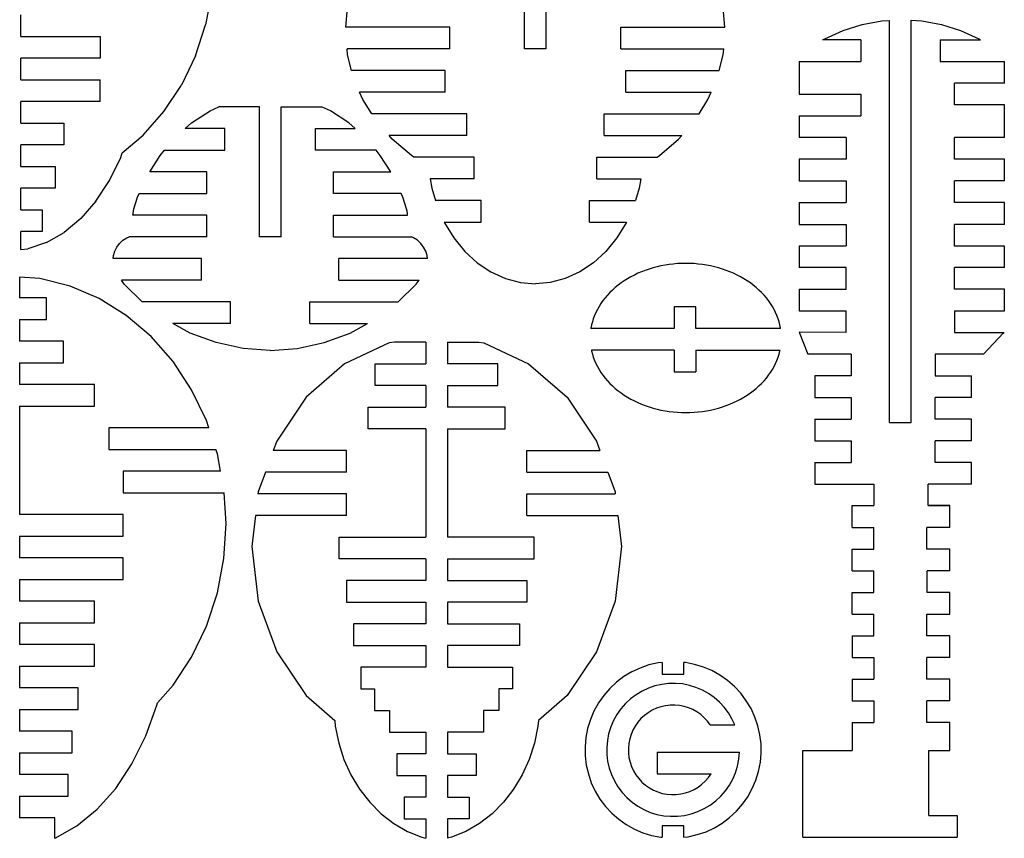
# Model space of a CAD drawing. Header units: inches. Extents: x -293 to 209, y -165 to 155.
# Tile 7 of 9: x 66 to 203, y -164 to -50. Entities that reach past the tile are written whole.
import ezdxf

# ---------------------------------------------------------------- set-up
doc = ezdxf.new("R2010")
doc.units = ezdxf.units.IN
doc.header["$MEASUREMENT"] = 0

msp = doc.modelspace()

# ---------------------------------------------------------------- linework, layer by layer
for p, q in [((136.15, -54.44), (136.15, -36.44)), ((139.15, -54.44), (139.15, -36.44)), ((92.83, -46.63), (91.97, -51.12)), ((111.41, -51.44), (111.63, -48.78)), ((163.88, -51.44), (163.66, -48.78)), ((66.35, -52.76), (66.35, -49.76)), ((90.55, -55.42), (91.97, -51.12)), ((125.8, -51.44), (111.41, -51.44)), ((125.8, -54.44), (125.8, -51.44)), ((149.49, -51.44), (163.88, -51.44)), ((149.49, -54.44), (149.49, -51.44)), ((180.26, -51.91), (182.91, -51.08)), ((182.91, -51.08), (185.63, -50.58)), ((185.63, -50.58), (186.7, -50.51)), ((186.7, -106.19), (186.7, -50.51)), ((189.7, -50.49), (191.16, -50.58)), ((189.7, -106.19), (189.7, -50.49)), ((191.16, -50.58), (193.89, -51.08)), ((193.89, -51.08), (196.53, -51.91)), ((66.35, -52.76), (77.35, -52.76)), ((77.35, -52.76), (77.35, -55.76)), ((177.48, -53.21), (177.74, -53.05)), ((177.74, -53.05), (180.26, -51.91)), ((196.53, -51.91), (199.06, -53.05)), ((199.06, -53.05), (199.32, -53.21)), ((111.63, -55.27), (111.56, -54.44)), ((125.8, -54.44), (111.56, -54.44)), ((139.15, -54.44), (136.15, -54.44)), ((149.49, -54.44), (163.73, -54.44)), ((163.66, -55.27), (163.73, -54.44)), ((182.7, -53.21), (177.48, -53.21)), ((182.7, -53.21), (182.7, -56.21)), ((193.7, -53.21), (193.7, -56.21)), ((193.7, -53.21), (199.32, -53.21)), ((77.35, -55.76), (66.35, -55.76)), ((66.35, -58.76), (66.35, -55.76)), ((90.55, -55.42), (88.61, -59.46)), ((112.18, -57.44), (111.63, -55.27)), ((163.11, -57.44), (163.66, -55.27)), ((174.2, -56.21), (174.2, -60.71)), ((174.2, -56.21), (182.7, -56.21)), ((193.7, -56.21), (202.6, -56.21)), ((202.6, -59.21), (202.6, -56.21)), ((125.15, -57.44), (112.18, -57.44)), ((125.15, -60.44), (125.15, -57.44)), ((150.15, -57.44), (163.11, -57.44)), ((150.15, -60.44), (150.15, -57.44)), ((66.35, -58.76), (77.35, -58.76)), ((77.35, -61.76), (77.35, -58.76)), ((86.19, -63.14), (88.61, -59.46)), ((202.6, -59.21), (195.7, -59.21)), ((195.7, -62.21), (195.7, -59.21)), ((113.74, -61.48), (113.29, -60.44)), ((125.15, -60.44), (113.29, -60.44)), ((150.15, -60.44), (162, -60.44)), ((161.55, -61.48), (162, -60.44)), ((174.2, -60.71), (182.7, -60.72)), ((182.7, -60.72), (182.7, -63.72)), ((77.35, -61.76), (66.35, -61.76)), ((66.35, -64.76), (66.35, -61.76)), ((92.58, -63.04), (93.82, -62.49)), ((99.41, -62.49), (93.82, -62.49)), ((99.41, -80.49), (99.41, -62.49)), ((102.41, -80.49), (102.41, -62.49)), ((102.41, -62.49), (108.01, -62.49)), ((109.25, -63.04), (108.01, -62.49)), ((114.98, -63.44), (113.74, -61.48)), ((160.31, -63.44), (161.55, -61.48)), ((202.6, -62.21), (195.7, -62.21)), ((202.6, -66.71), (202.6, -62.21)), ((83.33, -66.38), (86.19, -63.14)), ((90.03, -64.69), (92.58, -63.04)), ((111.79, -64.69), (109.25, -63.04)), ((128.15, -63.44), (114.98, -63.44)), ((128.15, -66.44), (128.15, -63.44)), ((147.15, -63.44), (160.31, -63.44)), ((147.15, -66.44), (147.15, -63.44)), ((174.2, -63.71), (182.7, -63.72)), ((174.2, -63.71), (174.2, -66.71)), ((66.35, -64.76), (72.33, -64.76)), ((72.33, -64.76), (72.33, -67.76)), ((89.14, -65.49), (90.03, -64.69)), ((112.69, -65.49), (111.79, -64.69)), ((80.43, -68.84), (83.33, -66.38)), ((94.65, -65.49), (89.14, -65.49)), ((94.65, -68.49), (94.65, -65.49)), ((107.18, -65.49), (112.69, -65.49)), ((107.18, -68.49), (107.18, -65.49)), ((117.8, -66.94), (117.38, -66.44)), ((128.15, -66.44), (117.38, -66.44)), ((147.15, -66.44), (157.91, -66.44)), ((157.49, -66.94), (157.91, -66.44)), ((180.7, -66.71), (174.2, -66.71)), ((180.7, -66.71), (180.7, -69.71)), ((202.6, -66.71), (195.7, -66.71)), ((195.7, -69.71), (195.7, -66.71)), ((72.33, -67.76), (66.35, -67.76)), ((66.35, -70.76), (66.35, -67.76)), ((120.47, -69.23), (117.8, -66.94)), ((154.82, -69.23), (157.49, -66.94)), ((78.64, -72.7), (80.21, -69.48)), ((80.21, -69.48), (80.43, -68.84)), ((84.22, -71.49), (85.67, -69.2)), ((85.67, -69.2), (86.26, -68.49)), ((86.26, -68.49), (94.65, -68.49)), ((115.57, -68.49), (107.18, -68.49)), ((116.16, -69.2), (115.57, -68.49)), ((117.61, -71.49), (116.16, -69.2)), ((120.79, -69.44), (120.47, -69.23)), ((129.15, -69.44), (120.79, -69.44)), ((129.15, -72.44), (129.15, -69.44)), ((146.15, -69.44), (154.5, -69.44)), ((146.15, -72.44), (146.15, -69.44)), ((154.5, -69.44), (154.82, -69.23)), ((66.35, -70.76), (71.12, -70.76)), ((71.12, -70.76), (71.12, -73.76)), ((174.2, -69.71), (174.2, -72.71)), ((180.7, -69.71), (174.2, -69.71)), ((202.6, -69.71), (195.7, -69.71)), ((202.6, -72.71), (202.6, -69.71)), ((92.14, -71.49), (84.22, -71.49)), ((92.14, -74.49), (92.14, -71.49)), ((109.69, -71.49), (117.61, -71.49)), ((109.69, -74.49), (109.69, -71.49)), ((76.78, -75.54), (78.64, -72.7)), ((123.05, -72.44), (123.28, -73.74)), ((129.15, -72.44), (123.05, -72.44)), ((146.15, -72.44), (152.24, -72.44)), ((152.24, -72.44), (152.01, -73.74)), ((174.2, -72.71), (180.7, -72.71)), ((180.7, -72.71), (180.7, -75.72)), ((202.6, -72.71), (195.7, -72.71)), ((195.7, -75.71), (195.7, -72.71)), ((71.12, -73.76), (66.35, -73.76)), ((66.35, -76.76), (66.35, -73.76)), ((82.03, -76.59), (82.54, -74.98)), ((82.54, -74.98), (82.76, -74.49)), ((82.76, -74.49), (92.14, -74.49)), ((119.07, -74.49), (109.69, -74.49)), ((119.29, -74.98), (119.07, -74.49)), ((119.8, -76.59), (119.29, -74.98)), ((123.28, -73.74), (123.8, -75.44)), ((152.01, -73.74), (151.49, -75.44)), ((76.78, -75.54), (74.68, -77.95)), ((130.15, -75.44), (123.8, -75.44)), ((130.15, -78.44), (130.15, -75.44)), ((145.15, -75.44), (151.49, -75.44)), ((145.15, -78.44), (145.15, -75.44)), ((174.2, -75.71), (180.7, -75.72)), ((174.2, -75.71), (174.2, -78.76)), ((202.6, -75.71), (195.7, -75.71)), ((202.6, -78.76), (202.6, -75.71)), ((66.35, -76.76), (69.35, -76.76)), ((69.35, -76.76), (69.35, -79.76)), ((81.89, -77.49), (81.91, -77.23)), ((92.14, -77.49), (81.89, -77.49)), ((81.91, -77.23), (81.96, -76.91)), ((81.96, -76.91), (82.03, -76.59)), ((92.14, -80.49), (92.14, -77.49)), ((109.69, -77.49), (119.94, -77.49)), ((109.69, -80.49), (109.69, -77.49)), ((119.87, -76.91), (119.8, -76.59)), ((119.92, -77.23), (119.87, -76.91)), ((119.94, -77.49), (119.92, -77.23)), ((74.68, -77.95), (72.38, -79.87)), ((125.03, -78.44), (125.06, -78.52)), ((125.03, -78.44), (130.15, -78.44)), ((125.06, -78.52), (126.35, -80.63)), ((145.15, -78.44), (150.26, -78.44)), ((150.23, -78.52), (148.94, -80.63)), ((150.26, -78.44), (150.23, -78.52)), ((174.2, -78.76), (180.7, -78.76)), ((180.7, -78.76), (180.7, -81.74)), ((202.6, -78.76), (195.7, -78.76)), ((195.7, -81.76), (195.7, -78.76)), ((69.35, -79.76), (66.35, -79.76)), ((66.35, -82.24), (66.35, -79.76)), ((69.93, -81.28), (72.38, -79.87)), ((69.93, -81.28), (67.36, -82.13)), ((79.67, -81.89), (80.05, -81.38)), ((80.05, -81.38), (80.52, -80.95)), ((80.52, -80.95), (81.06, -80.61)), ((81.06, -80.61), (81.36, -80.49)), ((92.14, -80.49), (81.36, -80.49)), ((102.41, -80.49), (99.41, -80.49)), ((109.69, -80.49), (120.47, -80.49)), ((120.77, -80.61), (120.47, -80.49)), ((121.31, -80.95), (120.77, -80.61)), ((121.77, -81.38), (121.31, -80.95)), ((122.16, -81.89), (121.77, -81.38)), ((126.35, -80.63), (127.87, -82.5)), ((148.94, -80.63), (147.42, -82.5)), ((174.2, -81.74), (180.7, -81.74)), ((174.2, -81.74), (174.2, -84.71)), ((202.6, -81.76), (195.7, -81.76)), ((202.6, -84.71), (202.6, -81.76)), ((66.35, -82.24), (67.36, -82.13)), ((79.14, -83.49), (79.19, -83.05)), ((79.19, -83.05), (79.38, -82.45)), ((79.38, -82.45), (79.67, -81.89)), ((122.45, -82.45), (122.16, -81.89)), ((122.64, -83.05), (122.45, -82.45)), ((122.69, -83.49), (122.64, -83.05)), ((127.87, -82.5), (129.6, -84.08)), ((147.42, -82.5), (145.7, -84.08)), ((91.41, -83.49), (79.14, -83.49)), ((91.41, -86.49), (91.41, -83.49)), ((110.41, -86.49), (110.41, -83.49)), ((122.69, -83.49), (110.41, -83.49)), ((129.6, -84.08), (131.48, -85.34)), ((145.7, -84.08), (143.81, -85.34)), ((155.04, -84.5), (154.49, -84.63)), ((155.6, -84.39), (155.04, -84.5)), ((156.17, -84.31), (155.6, -84.39)), ((156.74, -84.24), (156.17, -84.31)), ((157.32, -84.19), (156.74, -84.24)), ((157.89, -84.16), (157.32, -84.19)), ((158.47, -84.15), (157.89, -84.16)), ((159.04, -84.16), (158.47, -84.15)), ((159.62, -84.19), (159.04, -84.16)), ((160.2, -84.24), (159.62, -84.19)), ((160.77, -84.31), (160.2, -84.24)), ((161.34, -84.39), (160.77, -84.31)), ((161.9, -84.5), (161.34, -84.39)), ((162.45, -84.63), (161.9, -84.5)), ((131.48, -85.34), (133.5, -86.26)), ((143.81, -85.34), (141.79, -86.26)), ((151.35, -85.77), (150.87, -86.02)), ((151.84, -85.53), (151.35, -85.77)), ((152.35, -85.32), (151.84, -85.53)), ((152.87, -85.12), (152.35, -85.32)), ((153.4, -84.94), (152.87, -85.12)), ((153.94, -84.77), (153.4, -84.94)), ((154.49, -84.63), (153.94, -84.77)), ((163, -84.77), (162.45, -84.63)), ((163.54, -84.94), (163, -84.77)), ((164.07, -85.12), (163.54, -84.94)), ((164.59, -85.32), (164.07, -85.12)), ((165.09, -85.53), (164.59, -85.32)), ((165.58, -85.77), (165.09, -85.53)), ((166.06, -86.02), (165.58, -85.77)), ((180.7, -84.72), (174.2, -84.71)), ((180.7, -87.71), (180.7, -84.72)), ((202.6, -84.71), (195.7, -84.71)), ((195.7, -87.71), (195.7, -84.71)), ((66.21, -86.04), (66.21, -88.91)), ((69, -86.27), (66.21, -86.04)), ((73.19, -87.31), (69, -86.27)), ((80.7, -87.02), (80.3, -86.49)), ((91.41, -86.49), (80.3, -86.49)), ((83.2, -89.49), (80.7, -87.02)), ((110.41, -86.49), (121.53, -86.49)), ((118.63, -89.49), (121.13, -87.02)), ((121.13, -87.02), (121.53, -86.49)), ((133.5, -86.26), (135.6, -86.82)), ((135.6, -86.82), (137.65, -87)), ((139.69, -86.82), (137.65, -87)), ((141.79, -86.26), (139.69, -86.82)), ((149.1, -87.17), (148.7, -87.5)), ((149.52, -86.86), (149.1, -87.17)), ((149.95, -86.57), (149.52, -86.86)), ((150.4, -86.28), (149.95, -86.57)), ((150.87, -86.02), (150.4, -86.28)), ((166.53, -86.28), (166.06, -86.02)), ((166.98, -86.57), (166.53, -86.28)), ((167.42, -86.86), (166.98, -86.57)), ((167.83, -87.17), (167.42, -86.86)), ((168.23, -87.5), (167.83, -87.17)), ((77.21, -89.02), (73.19, -87.31)), ((147.62, -88.56), (147.29, -88.93)), ((147.96, -88.19), (147.62, -88.56)), ((148.32, -87.84), (147.96, -88.19)), ((148.7, -87.5), (148.32, -87.84)), ((168.61, -87.84), (168.23, -87.5)), ((168.98, -88.19), (168.61, -87.84)), ((169.32, -88.56), (168.98, -88.19)), ((169.64, -88.93), (169.32, -88.56)), ((174.2, -87.71), (180.7, -87.71)), ((174.2, -87.71), (174.2, -90.71)), ((202.6, -87.71), (195.7, -87.71)), ((202.6, -90.71), (202.6, -87.71)), ((69.91, -88.91), (66.21, -88.91)), ((69.91, -91.91), (69.91, -88.91)), ((80.98, -91.36), (77.21, -89.02)), ((95.41, -89.49), (83.2, -89.49)), ((95.41, -92.49), (95.41, -89.49)), ((106.41, -89.49), (118.63, -89.49)), ((106.41, -92.49), (106.41, -89.49)), ((146.72, -89.71), (146.46, -90.11)), ((147, -89.31), (146.72, -89.71)), ((147.29, -88.93), (147, -89.31)), ((169.94, -89.31), (169.64, -88.93)), ((170.22, -89.71), (169.94, -89.31)), ((170.47, -90.11), (170.22, -89.71)), ((84.42, -94.28), (80.98, -91.36)), ((146.02, -90.95), (145.83, -91.38)), ((146.23, -90.53), (146.02, -90.95)), ((146.46, -90.11), (146.23, -90.53)), ((156.87, -90.18), (156.87, -93.18)), ((159.87, -90.18), (156.87, -90.18)), ((159.87, -93.18), (159.87, -90.18)), ((170.7, -90.53), (170.47, -90.11)), ((170.92, -90.95), (170.7, -90.53)), ((171.1, -91.38), (170.92, -90.95)), ((174.2, -90.71), (180.7, -90.71)), ((180.7, -93.71), (180.7, -90.71)), ((195.7, -90.71), (195.7, -93.71)), ((195.7, -90.71), (202.6, -90.71)), ((66.21, -91.91), (66.21, -94.91)), ((66.21, -91.91), (69.91, -91.91)), ((89.85, -93.8), (87.43, -92.49)), ((95.41, -92.49), (87.43, -92.49)), ((106.41, -92.49), (114.39, -92.49)), ((111.98, -93.8), (114.39, -92.49)), ((145.42, -92.68), (145.34, -93.13)), ((145.54, -92.24), (145.42, -92.68)), ((145.67, -91.81), (145.54, -92.24)), ((145.83, -91.38), (145.67, -91.81)), ((171.26, -91.81), (171.1, -91.38)), ((171.4, -92.24), (171.26, -91.81)), ((171.51, -92.68), (171.4, -92.24)), ((171.6, -93.13), (171.51, -92.68)), ((93.44, -95.12), (89.85, -93.8)), ((108.39, -95.12), (111.98, -93.8)), ((145.34, -93.13), (145.34, -93.18)), ((156.87, -93.18), (145.34, -93.18)), ((171.61, -93.18), (159.87, -93.18)), ((171.61, -93.18), (171.6, -93.13)), ((174.2, -93.69), (175.39, -96.71)), ((180.7, -93.71), (174.2, -93.69)), ((195.7, -93.71), (202.57, -93.71)), ((199.71, -96.71), (202.45, -93.82)), ((202.45, -93.82), (202.57, -93.71)), ((72.26, -94.91), (66.21, -94.91)), ((72.26, -97.91), (72.26, -94.91)), ((87.45, -97.74), (84.42, -94.28)), ((97.19, -95.93), (93.44, -95.12)), ((104.64, -95.93), (108.39, -95.12)), ((117.41, -95.14), (111.22, -98.06)), ((118.13, -95.04), (117.41, -95.14)), ((122.46, -95.04), (118.13, -95.04)), ((122.46, -95.04), (122.46, -98.04)), ((125.46, -95.04), (125.46, -98.04)), ((125.46, -95.04), (129.79, -95.04)), ((129.79, -95.04), (130.51, -95.14)), ((130.51, -95.14), (136.71, -98.06)), ((100.91, -96.2), (97.19, -95.93)), ((100.91, -96.2), (104.64, -95.93)), ((156.87, -96.18), (145.42, -96.18)), ((145.42, -96.18), (145.42, -96.28)), ((145.42, -96.28), (145.54, -96.72)), ((145.54, -96.72), (145.67, -97.15)), ((156.87, -96.18), (156.87, -99.18)), ((159.87, -96.18), (171.53, -96.18)), ((159.87, -96.18), (159.87, -99.18)), ((171.26, -97.15), (171.4, -96.72)), ((171.4, -96.72), (171.51, -96.28)), ((171.51, -96.28), (171.53, -96.18)), ((181.37, -96.71), (175.39, -96.71)), ((181.37, -96.71), (181.37, -99.71)), ((193.04, -96.71), (193.04, -99.71)), ((199.71, -96.71), (193.04, -96.71)), ((66.21, -97.91), (66.21, -100.91)), ((66.21, -97.91), (72.26, -97.91)), ((90.03, -101.65), (87.45, -97.74)), ((111.22, -98.06), (105.89, -102.7)), ((115.46, -101.04), (115.46, -98.04)), ((115.46, -98.04), (122.46, -98.04)), ((132.46, -98.04), (125.46, -98.04)), ((132.46, -101.04), (132.46, -98.04)), ((136.71, -98.06), (142.03, -102.7)), ((145.67, -97.15), (145.83, -97.58)), ((145.83, -97.58), (146.02, -98.01)), ((146.02, -98.01), (146.23, -98.43)), ((170.7, -98.43), (170.92, -98.01)), ((170.92, -98.01), (171.1, -97.58)), ((171.1, -97.58), (171.26, -97.15)), ((146.23, -98.43), (146.46, -98.85)), ((146.46, -98.85), (146.72, -99.25)), ((146.72, -99.25), (147, -99.65)), ((156.87, -99.18), (159.87, -99.18)), ((169.94, -99.65), (170.22, -99.25)), ((170.22, -99.25), (170.47, -98.85)), ((170.47, -98.85), (170.7, -98.43)), ((76.56, -100.91), (66.21, -100.91)), ((76.56, -103.91), (76.56, -100.91)), ((147, -99.65), (147.29, -100.03)), ((147.29, -100.03), (147.62, -100.4)), ((147.62, -100.4), (147.96, -100.77)), ((147.96, -100.77), (148.32, -101.12)), ((168.61, -101.12), (168.98, -100.77)), ((168.98, -100.77), (169.32, -100.4)), ((169.32, -100.4), (169.64, -100.03)), ((169.64, -100.03), (169.94, -99.65)), ((176.37, -99.71), (176.37, -102.71)), ((181.37, -99.71), (176.37, -99.71)), ((193.04, -99.71), (198.04, -99.71)), ((198.04, -102.71), (198.04, -99.71)), ((92.09, -105.93), (90.03, -101.65)), ((122.46, -101.04), (115.46, -101.04)), ((122.46, -101.04), (122.46, -104.04)), ((125.46, -101.04), (125.46, -104.04)), ((125.46, -101.04), (132.46, -101.04)), ((148.32, -101.12), (148.7, -101.46)), ((148.7, -101.46), (149.1, -101.79)), ((149.1, -101.79), (149.52, -102.1)), ((149.52, -102.1), (149.95, -102.39)), ((166.98, -102.39), (167.42, -102.1)), ((167.42, -102.1), (167.83, -101.79)), ((167.83, -101.79), (168.23, -101.46)), ((168.23, -101.46), (168.61, -101.12)), ((105.89, -102.7), (101.81, -108.75)), ((142.03, -102.7), (146.11, -108.75)), ((149.95, -102.39), (150.4, -102.68)), ((150.4, -102.68), (150.87, -102.94)), ((150.87, -102.94), (151.35, -103.2)), ((151.35, -103.2), (151.84, -103.43)), ((151.84, -103.43), (152.35, -103.64)), ((152.35, -103.64), (152.87, -103.84)), ((164.07, -103.84), (164.59, -103.64)), ((164.59, -103.64), (165.09, -103.43)), ((165.09, -103.43), (165.58, -103.2)), ((165.58, -103.2), (166.06, -102.94)), ((166.06, -102.94), (166.53, -102.68)), ((166.53, -102.68), (166.98, -102.39)), ((176.37, -102.71), (181.37, -102.71)), ((181.37, -102.71), (181.37, -105.71)), ((198.04, -102.71), (193.04, -102.71)), ((193.04, -105.71), (193.04, -102.71)), ((66.21, -103.91), (66.21, -118.91)), ((66.21, -103.91), (76.56, -103.91)), ((114.46, -107.04), (114.46, -104.04)), ((114.46, -104.04), (122.46, -104.04)), ((133.46, -104.04), (125.46, -104.04)), ((133.46, -107.04), (133.46, -104.04)), ((152.87, -103.84), (153.4, -104.03)), ((153.4, -104.03), (153.94, -104.19)), ((153.94, -104.19), (154.49, -104.34)), ((154.49, -104.34), (155.04, -104.46)), ((155.04, -104.46), (155.6, -104.57)), ((155.6, -104.57), (156.17, -104.65)), ((156.17, -104.65), (156.74, -104.72)), ((156.74, -104.72), (157.32, -104.77)), ((157.32, -104.77), (157.89, -104.8)), ((157.89, -104.8), (158.47, -104.81)), ((158.47, -104.81), (159.04, -104.8)), ((159.04, -104.8), (159.62, -104.77)), ((159.62, -104.77), (160.2, -104.72)), ((160.2, -104.72), (160.77, -104.65)), ((160.77, -104.65), (161.34, -104.57)), ((161.34, -104.57), (161.9, -104.46)), ((161.9, -104.46), (162.45, -104.34)), ((162.45, -104.34), (163, -104.19)), ((163, -104.19), (163.54, -104.03)), ((163.54, -104.03), (164.07, -103.84)), ((92.41, -106.91), (92.09, -105.93)), ((176.37, -105.71), (181.37, -105.71)), ((176.37, -105.71), (176.37, -108.71)), ((186.7, -106.19), (189.7, -106.19)), ((198.04, -105.71), (193.04, -105.71)), ((198.04, -108.71), (198.04, -105.71)), ((92.41, -106.91), (78.56, -106.91)), ((78.56, -106.91), (78.56, -109.91)), ((122.46, -107.04), (114.46, -107.04)), ((122.46, -107.04), (122.46, -122.04)), ((125.46, -107.04), (125.46, -122.04)), ((125.46, -107.04), (133.46, -107.04)), ((101.81, -108.75), (101.34, -110.04)), ((146.11, -108.75), (146.58, -110.04)), ((176.37, -108.71), (181.37, -108.71)), ((181.37, -108.71), (181.37, -111.71)), ((193.04, -111.71), (193.04, -108.71)), ((198.04, -108.71), (193.04, -108.71)), ((78.56, -109.91), (93.39, -109.91)), ((93.59, -110.51), (93.39, -109.91)), ((111.46, -110.04), (101.34, -110.04)), ((111.46, -113.04), (111.46, -110.04)), ((136.46, -110.04), (146.58, -110.04)), ((136.46, -113.04), (136.46, -110.04)), ((94.05, -112.91), (93.59, -110.51)), ((176.37, -111.71), (181.37, -111.71)), ((176.37, -111.71), (176.37, -114.71)), ((198.04, -111.71), (193.04, -111.71)), ((198.04, -114.71), (198.04, -111.71)), ((94.05, -112.91), (80.56, -112.91)), ((80.56, -112.91), (80.56, -115.91)), ((100.25, -113.04), (99.24, -115.79)), ((111.46, -113.04), (100.25, -113.04)), ((136.46, -113.04), (147.67, -113.04)), ((147.67, -113.04), (148.68, -115.79)), ((80.56, -115.91), (94.54, -115.91)), ((94.8, -120.15), (94.54, -115.91)), ((99.24, -115.79), (99.22, -116.04)), ((148.68, -115.79), (148.71, -116.04)), ((176.37, -114.71), (184.51, -114.71)), ((184.51, -114.71), (184.51, -117.67)), ((198.04, -114.71), (192.06, -114.71)), ((192.06, -117.67), (192.06, -114.71)), ((111.46, -116.04), (99.22, -116.04)), ((111.46, -119.04), (111.46, -116.04)), ((136.46, -116.04), (148.71, -116.04)), ((136.46, -119.04), (136.46, -116.04)), ((181.51, -117.67), (184.51, -117.67)), ((181.51, -120.71), (181.51, -117.67)), ((184.51, -117.71), (181.51, -117.71)), ((195.06, -117.67), (192.06, -117.67)), ((195.06, -117.71), (192.06, -117.71)), ((195.06, -120.71), (195.06, -117.67)), ((80.56, -118.91), (66.21, -118.91)), ((80.56, -121.91), (80.56, -118.91)), ((98.87, -119.04), (98.37, -123.35)), ((111.46, -119.04), (98.87, -119.04)), ((136.46, -119.04), (149.05, -119.04)), ((149.05, -119.04), (149.55, -123.35)), ((94.5, -125.02), (94.8, -120.15)), ((181.51, -120.71), (184.51, -120.71)), ((184.51, -123.71), (184.51, -120.71)), ((195.06, -120.71), (191.88, -120.72)), ((191.88, -123.72), (191.88, -120.72)), ((66.21, -121.91), (66.21, -124.91)), ((66.21, -121.91), (80.56, -121.91)), ((110.46, -125.04), (110.46, -122.04)), ((110.46, -122.04), (122.46, -122.04)), ((137.46, -122.04), (125.46, -122.04)), ((137.46, -125.04), (137.46, -122.04)), ((98.37, -123.35), (99.24, -130.9)), ((149.55, -123.35), (148.68, -130.9)), ((181.51, -126.71), (181.51, -123.71)), ((181.51, -123.71), (184.51, -123.71)), ((195.07, -123.71), (191.88, -123.72)), ((195.07, -126.71), (195.07, -123.71)), ((80.56, -124.91), (66.21, -124.91)), ((80.56, -127.91), (80.56, -124.91)), ((93.59, -129.79), (94.5, -125.02)), ((122.46, -125.04), (110.46, -125.04)), ((122.46, -125.04), (122.46, -128.04)), ((125.46, -125.04), (125.46, -128.04)), ((125.46, -125.04), (137.46, -125.04)), ((181.51, -126.71), (184.51, -126.71)), ((184.51, -129.71), (184.51, -126.71)), ((195.07, -126.71), (191.89, -126.72)), ((191.89, -129.72), (191.89, -126.72)), ((66.21, -127.91), (66.21, -130.91)), ((66.21, -127.91), (80.56, -127.91)), ((111.46, -128.04), (111.46, -131.04)), ((122.46, -128.04), (111.46, -128.04)), ((125.46, -128.04), (136.46, -128.04)), ((136.46, -128.04), (136.46, -131.04)), ((76.56, -130.91), (66.21, -130.91)), ((76.56, -133.91), (76.56, -130.91)), ((92.09, -134.37), (93.59, -129.79)), ((99.24, -130.9), (101.81, -137.95)), ((148.68, -130.9), (146.11, -137.95)), ((181.51, -132.71), (181.51, -129.71)), ((181.51, -129.71), (184.51, -129.71)), ((195.07, -129.71), (191.89, -129.72)), ((195.07, -132.71), (195.07, -129.71)), ((111.46, -131.04), (122.46, -131.04)), ((122.46, -131.04), (122.46, -134.04)), ((125.46, -131.04), (125.46, -134.04)), ((136.46, -131.04), (125.46, -131.04)), ((181.51, -132.71), (184.51, -132.71)), ((184.51, -135.71), (184.51, -132.71)), ((191.88, -132.71), (195.07, -132.71)), ((191.88, -135.71), (191.88, -132.71)), ((66.21, -133.91), (66.21, -136.91)), ((66.21, -133.91), (76.56, -133.91)), ((90.03, -138.66), (92.09, -134.37)), ((112.46, -134.04), (112.46, -137.04)), ((122.46, -134.04), (112.46, -134.04)), ((125.46, -134.04), (135.46, -134.04)), ((135.46, -134.04), (135.46, -137.04)), ((181.51, -135.71), (184.51, -135.71)), ((181.51, -135.71), (181.51, -138.71)), ((195.06, -135.71), (191.88, -135.71)), ((195.06, -138.71), (195.06, -135.71)), ((76.56, -136.91), (66.21, -136.91)), ((76.56, -139.91), (76.56, -136.91)), ((112.46, -137.04), (122.46, -137.04)), ((122.46, -137.04), (122.46, -140.04)), ((135.46, -137.04), (125.46, -137.04)), ((125.46, -137.04), (125.46, -140.04)), ((87.45, -142.56), (90.03, -138.66)), ((101.81, -137.95), (105.89, -143.99)), ((146.11, -137.95), (142.03, -143.99)), ((181.51, -138.71), (184.51, -138.71)), ((184.51, -138.71), (184.51, -141.71)), ((195.06, -138.71), (191.88, -138.71)), ((191.88, -141.71), (191.88, -138.71)), ((66.21, -139.91), (66.21, -142.91)), ((66.21, -139.91), (76.56, -139.91)), ((113.46, -140.04), (113.46, -143.04)), ((122.46, -140.04), (113.46, -140.04)), ((125.46, -140.04), (134.46, -140.04)), ((134.46, -140.04), (134.46, -143.04)), ((152.17, -140.18), (151.01, -140.72)), ((153.38, -139.76), (152.17, -140.18)), ((154.63, -139.48), (153.38, -139.76)), ((155.22, -139.41), (154.63, -139.48)), ((155.22, -139.41), (155.22, -141.01)), ((158.45, -139.42), (158.22, -139.42)), ((158.22, -141.01), (158.22, -139.42)), ((159.7, -139.67), (158.45, -139.42)), ((160.92, -140.04), (159.7, -139.67)), ((162.1, -140.54), (160.92, -140.04)), ((149.91, -141.37), (148.89, -142.14)), ((151.01, -140.72), (149.91, -141.37)), ((155.22, -141.01), (158.22, -141.01)), ((163.21, -141.17), (162.1, -140.54)), ((164.26, -141.9), (163.21, -141.17)), ((181.51, -141.71), (184.51, -141.71)), ((181.51, -141.71), (181.51, -144.71)), ((195.06, -141.71), (191.88, -141.71)), ((195.06, -144.71), (195.06, -141.71)), ((74.31, -142.91), (66.21, -142.91)), ((74.31, -145.91), (74.31, -142.91)), ((85.3, -145.01), (87.45, -142.56)), ((113.46, -143.04), (115.37, -143.04)), ((115.37, -143.04), (115.37, -146.04)), ((134.46, -143.04), (132.56, -143.04)), ((132.56, -143.04), (132.56, -146.04)), ((147.96, -143.01), (147.12, -143.97)), ((148.89, -142.14), (147.96, -143.01)), ((153.29, -142.97), (152.42, -143.37)), ((154.2, -142.65), (153.29, -142.97)), ((155.14, -142.44), (154.2, -142.65)), ((156.1, -142.32), (155.14, -142.44)), ((157.06, -142.31), (156.1, -142.32)), ((158.02, -142.39), (157.06, -142.31)), ((158.97, -142.58), (158.02, -142.39)), ((159.89, -142.86), (158.97, -142.58)), ((160.78, -143.24), (159.89, -142.86)), ((165.22, -142.74), (164.26, -141.9)), ((166.09, -143.68), (165.22, -142.74)), ((105.89, -143.99), (109.87, -147.46)), ((142.03, -143.99), (138.06, -147.46)), ((147.12, -143.97), (146.38, -145.02)), ((150.82, -144.45), (150.11, -145.1)), ((151.59, -143.87), (150.82, -144.45)), ((152.42, -143.37), (151.59, -143.87)), ((161.62, -143.71), (160.78, -143.24)), ((162.41, -144.27), (161.62, -143.71)), ((163.13, -144.9), (162.41, -144.27)), ((166.86, -144.7), (166.09, -143.68)), ((66.21, -145.91), (66.21, -148.91)), ((66.21, -145.91), (74.31, -145.91)), ((83.69, -149.57), (85.22, -145.34)), ((85.22, -145.34), (85.3, -145.01)), ((146.38, -145.02), (145.76, -146.14)), ((149.48, -145.83), (148.92, -146.62)), ((150.11, -145.1), (149.48, -145.83)), ((154.41, -145.75), (153.82, -146.03)), ((155.03, -145.54), (154.41, -145.75)), ((155.66, -145.4), (155.03, -145.54)), ((156.3, -145.32), (155.66, -145.4)), ((156.95, -145.31), (156.3, -145.32)), ((157.6, -145.37), (156.95, -145.31)), ((158.24, -145.49), (157.6, -145.37)), ((158.86, -145.68), (158.24, -145.49)), ((159.45, -145.94), (158.86, -145.68)), ((163.79, -145.61), (163.13, -144.9)), ((164.37, -146.38), (163.79, -145.61)), ((167.52, -145.8), (166.86, -144.7)), ((168.05, -146.96), (167.52, -145.8)), ((181.51, -144.71), (184.51, -144.71)), ((184.51, -144.71), (184.51, -147.71)), ((195.06, -144.71), (191.88, -144.71)), ((191.88, -147.71), (191.88, -144.71)), ((115.37, -146.04), (117.46, -146.04)), ((117.46, -146.04), (117.46, -149.04)), ((130.46, -146.04), (130.46, -149.04)), ((132.56, -146.04), (130.46, -146.04)), ((145.76, -146.14), (145.26, -147.31)), ((148.92, -146.62), (148.46, -147.46)), ((152.27, -147.19), (151.84, -147.68)), ((152.75, -146.75), (152.27, -147.19)), ((153.26, -146.36), (152.75, -146.75)), ((153.82, -146.03), (153.26, -146.36)), ((160.02, -146.26), (159.45, -145.94)), ((160.55, -146.63), (160.02, -146.26)), ((161.04, -147.06), (160.55, -146.63)), ((161.48, -147.53), (161.04, -147.06)), ((164.86, -147.2), (164.37, -146.38)), ((165.27, -148.05), (164.86, -147.2)), ((168.47, -148.17), (168.05, -146.96)), ((109.87, -147.46), (109.93, -148.22)), ((109.93, -148.22), (110.41, -150.57)), ((137.99, -148.22), (137.52, -150.57)), ((138.06, -147.46), (137.99, -148.22)), ((144.88, -148.53), (144.63, -149.79)), ((145.26, -147.31), (144.88, -148.53)), ((148.08, -148.34), (147.79, -149.27)), ((148.46, -147.46), (148.08, -148.34)), ((151.47, -148.21), (151.15, -148.78)), ((151.84, -147.68), (151.47, -148.21)), ((161.87, -148.05), (161.48, -147.53)), ((161.87, -148.05), (165.27, -148.05)), ((168.75, -149.41), (168.47, -148.17)), ((181.51, -147.71), (184.51, -147.71)), ((181.51, -147.71), (181.51, -151.61)), ((195.06, -147.71), (191.88, -147.71)), ((195.06, -151.61), (195.06, -147.71)), ((73.49, -148.91), (66.21, -148.91)), ((73.49, -151.91), (73.49, -148.91)), ((81.77, -153.43), (83.69, -149.57)), ((117.46, -149.04), (122.46, -149.04)), ((122.46, -149.04), (122.46, -152.04)), ((130.46, -149.04), (125.46, -149.04)), ((125.46, -149.04), (125.46, -152.04)), ((144.63, -149.79), (144.52, -151.06)), ((147.79, -149.27), (147.61, -150.21)), ((150.71, -150), (150.58, -150.63)), ((150.9, -149.38), (150.71, -150)), ((151.15, -148.78), (150.9, -149.38)), ((168.91, -150.68), (168.75, -149.41)), ((110.41, -150.57), (111.13, -152.83)), ((137.52, -150.57), (136.79, -152.83)), ((144.52, -151.06), (144.54, -152.34)), ((147.61, -150.21), (147.52, -151.17)), ((147.52, -151.17), (147.54, -152.13)), ((150.58, -150.63), (150.52, -151.28)), ((150.52, -151.28), (150.53, -151.93)), ((168.93, -151.96), (168.91, -150.68)), ((66.21, -151.91), (66.21, -154.91)), ((66.21, -151.91), (73.49, -151.91)), ((118.46, -152.04), (118.46, -155.04)), ((122.46, -152.04), (118.46, -152.04)), ((125.46, -152.04), (129.46, -152.04)), ((129.46, -152.04), (129.46, -155.04)), ((144.54, -152.34), (144.69, -153.61)), ((147.54, -152.13), (147.65, -153.09)), ((150.53, -151.93), (150.61, -152.58)), ((150.61, -152.58), (150.76, -153.21)), ((154.51, -151.85), (154.51, -154.85)), ((154.51, -151.85), (165.92, -151.85)), ((165.84, -152.81), (165.92, -151.85)), ((168.81, -153.23), (168.93, -151.96)), ((174.7, -151.61), (181.51, -151.61)), ((174.7, -163.61), (174.7, -151.61)), ((192.13, -160.61), (192.13, -151.61)), ((192.13, -151.61), (195.06, -151.61)), ((79.51, -156.85), (81.77, -153.43)), ((111.13, -152.83), (112.1, -154.97)), ((136.79, -152.83), (135.82, -154.97)), ((144.69, -153.61), (144.98, -154.85)), ((147.65, -153.09), (147.87, -154.03)), ((147.87, -154.03), (148.18, -154.94)), ((150.76, -153.21), (150.97, -153.82)), ((150.97, -153.82), (151.24, -154.41)), ((165.37, -154.68), (165.65, -153.75)), ((165.65, -153.75), (165.84, -152.81)), ((168.57, -154.49), (168.81, -153.23)), ((72.91, -154.91), (66.21, -154.91)), ((72.91, -157.91), (72.91, -154.91)), ((112.1, -154.97), (113.29, -156.96)), ((118.46, -155.04), (122.46, -155.05)), ((122.46, -155.05), (122.46, -158.04)), ((129.46, -155.04), (125.46, -155.05)), ((125.46, -155.05), (125.46, -158.04)), ((135.82, -154.97), (134.63, -156.96)), ((144.98, -154.85), (145.39, -156.06)), ((148.18, -154.94), (148.59, -155.82)), ((151.24, -154.41), (151.57, -154.97)), ((151.57, -154.97), (151.96, -155.49)), ((154.51, -154.85), (161.98, -154.85)), ((161.18, -155.83), (161.6, -155.34)), ((161.6, -155.34), (161.98, -154.85)), ((164.99, -155.56), (165.37, -154.68)), ((168.19, -155.71), (168.57, -154.49)), ((145.39, -156.06), (145.93, -157.22)), ((148.59, -155.82), (149.08, -156.64)), ((149.08, -156.64), (149.66, -157.41)), ((151.96, -155.49), (152.41, -155.96)), ((152.41, -155.96), (152.9, -156.39)), ((152.9, -156.39), (153.43, -156.76)), ((153.43, -156.76), (153.99, -157.08)), ((159.63, -156.99), (160.18, -156.66)), ((160.18, -156.66), (160.7, -156.27)), ((160.7, -156.27), (161.18, -155.83)), ((163.97, -157.19), (164.52, -156.4)), ((164.52, -156.4), (164.99, -155.56)), ((167.69, -156.88), (168.19, -155.71)), ((66.21, -157.91), (72.91, -157.91)), ((66.21, -157.91), (66.21, -160.94)), ((76.94, -159.74), (79.51, -156.85)), ((113.29, -156.96), (114.69, -158.76)), ((122.46, -158.04), (119.46, -158.04)), ((119.46, -158.04), (119.46, -161.04)), ((125.46, -158.04), (128.46, -158.04)), ((128.46, -158.04), (128.46, -161.04)), ((134.63, -156.96), (133.23, -158.76)), ((145.93, -157.22), (146.59, -158.32)), ((149.66, -157.41), (150.31, -158.12)), ((150.31, -158.12), (151.04, -158.75)), ((153.99, -157.08), (154.59, -157.33)), ((154.59, -157.33), (155.21, -157.53)), ((155.21, -157.53), (155.85, -157.65)), ((155.85, -157.65), (156.5, -157.71)), ((156.5, -157.71), (157.14, -157.7)), ((157.14, -157.7), (157.79, -157.62)), ((157.79, -157.62), (158.42, -157.48)), ((158.42, -157.48), (159.04, -157.27)), ((159.04, -157.27), (159.63, -156.99)), ((162.63, -158.57), (163.33, -157.92)), ((163.33, -157.92), (163.97, -157.19)), ((166.33, -159.05), (167.07, -158)), ((167.07, -158), (167.69, -156.88)), ((114.69, -158.76), (116.28, -160.35)), ((133.23, -158.76), (131.64, -160.35)), ((146.59, -158.32), (147.35, -159.34)), ((147.35, -159.34), (148.22, -160.28)), ((151.04, -158.75), (151.83, -159.31)), ((151.83, -159.31), (152.67, -159.78)), ((161.03, -159.65), (161.86, -159.15)), ((161.86, -159.15), (162.63, -158.57)), ((165.49, -160.01), (166.33, -159.05)), ((74.13, -162.05), (76.94, -159.74)), ((116.28, -160.35), (118.03, -161.7)), ((131.64, -160.35), (129.89, -161.7)), ((148.22, -160.28), (149.19, -161.12)), ((152.67, -159.78), (153.56, -160.16)), ((153.56, -160.16), (154.48, -160.44)), ((154.48, -160.44), (155.42, -160.63)), ((155.42, -160.63), (156.38, -160.71)), ((156.38, -160.71), (157.35, -160.7)), ((157.35, -160.7), (158.3, -160.58)), ((158.3, -160.58), (159.24, -160.37)), ((159.24, -160.37), (160.16, -160.05)), ((160.16, -160.05), (161.03, -159.65)), ((163.53, -161.65), (164.55, -160.88)), ((164.55, -160.88), (165.49, -160.01)), ((192.13, -160.61), (196.06, -160.61)), ((196.06, -160.61), (196.06, -163.61)), ((71.07, -160.94), (66.21, -160.94)), ((71.07, -163.75), (71.07, -160.94)), ((71.14, -163.73), (74.13, -162.05)), ((118.03, -161.7), (119.92, -162.8)), ((119.46, -161.04), (122.46, -161.04)), ((122.46, -161.04), (122.46, -163.75)), ((128.46, -161.04), (125.46, -161.04)), ((125.46, -161.04), (125.46, -163.75)), ((129.89, -161.7), (128.01, -162.8)), ((149.19, -161.12), (150.23, -161.85)), ((150.23, -161.85), (151.35, -162.48)), ((158.22, -162.01), (155.22, -162.01)), ((155.22, -162.01), (155.22, -163.61)), ((158.22, -163.61), (158.22, -162.01)), ((162.44, -162.3), (163.53, -161.65)), ((119.92, -162.8), (121.9, -163.61)), ((121.9, -163.61), (122.46, -163.75)), ((126.02, -163.61), (125.46, -163.75)), ((128.01, -162.8), (126.02, -163.61)), ((151.35, -162.48), (152.52, -162.98)), ((152.52, -162.98), (153.75, -163.35)), ((153.75, -163.35), (155, -163.6)), ((155, -163.6), (155.22, -163.61)), ((158.22, -163.61), (158.82, -163.54)), ((158.82, -163.54), (160.07, -163.25)), ((160.07, -163.25), (161.28, -162.84)), ((161.28, -162.84), (162.44, -162.3)), ((174.7, -163.61), (196.06, -163.61)), ((71.07, -163.75), (71.14, -163.73))]:
    msp.add_line(p, q)

doc.saveas('drawing.dxf')
